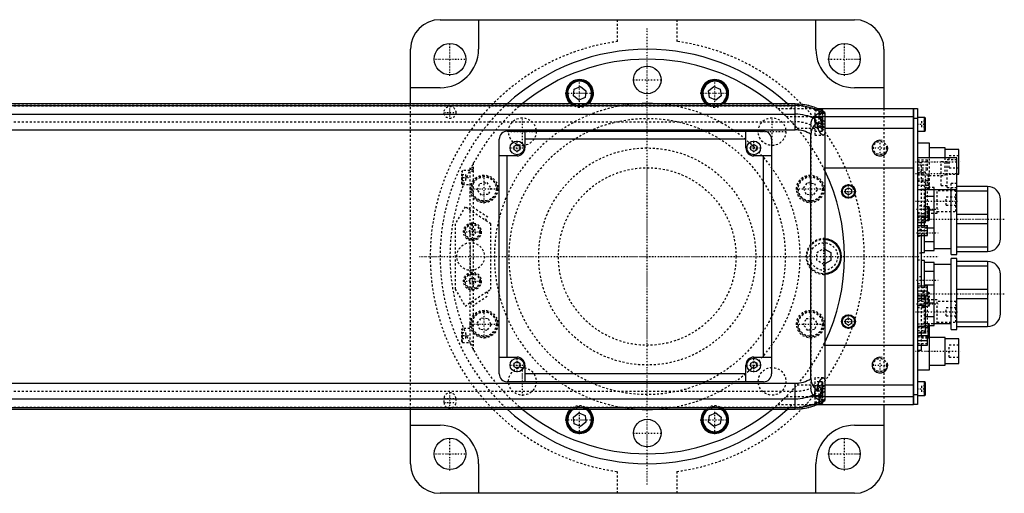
# Model space of a CAD drawing. Extents: x -906 to 181, y -120 to 120.
# Tile 7 of 7: x -318 to 181, y -120 to 120. Entities that reach past the tile are written whole.
import ezdxf

# ---------------------------------------------------------------- set-up
doc = ezdxf.new("R2010")
doc.units = 0
doc.linetypes.add('CENTER', pattern=[1.5, 0.45, -0.5, 0.05, -0.5])
doc.linetypes.add('DASHED', pattern=[2, 1, -1])
for name, color, linetype in [('AM_0', 7, 'CONTINUOUS'), ('AM_10', 7, 'CONTINUOUS'), ('AM_3', 7, 'DASHED'), ('AM_7', 7, 'CENTER')]:
    doc.layers.add(name, color=color, linetype=linetype)

msp = doc.modelspace()

# ---------------------------------------------------------------- linework, layer by layer
at = {"layer": 'AM_0', "color": 7, "linetype": 'CONTINUOUS'}
for p, q in [((-105, 120), (105, 120)), ((-85.5, 120), (-85.5, 105)), ((85.5, 105), (85.5, 120)), ((-120, 77.32), (-120, 105)), ((120, 105), (120, 75)), ((-105, 85.5), (-120, 85.5)), ((-37, 84.8), (-33.8, 86.12)), ((-33.8, 86.12), (-31.05, 84.01)), ((31.05, 84.01), (33.8, 86.12)), ((33.8, 86.12), (37, 84.8)), ((120, 85.5), (105, 85.5)), ((-37.45, 81.36), (-37, 84.8)), ((-34.7, 79.25), (-37.45, 81.36)), ((-31.5, 80.58), (-34.7, 79.25)), ((-31.05, 84.01), (-31.5, 80.58)), ((31.5, 80.58), (31.05, 84.01)), ((34.7, 79.25), (31.5, 80.58)), ((37.45, 81.36), (34.7, 79.25)), ((37, 84.8), (37.45, 81.36)), ((75, 77.32), (-509, 77.32)), ((-509, 76.54), (75, 76.54)), ((75, 64.2), (75, 77.32)), ((86.23, 75), (135, 75)), ((135, -75), (135, 75)), ((135, 74.95), (135.05, 74.95)), ((135.05, 75), (137, 75)), ((135.05, 75), (135.05, -75)), ((137, 75), (137, -75)), ((-509, 72.1), (75, 72.1)), ((85, 68.39), (85, 71.21)), ((88.6, 70.5), (85, 70.5)), ((88.6, 74.5), (87.32, 74.5)), ((89, 74.1), (88.6, 74.5)), ((88.6, 73.84), (88.6, 74.5)), ((89, 70.1), (88.6, 70.5)), ((88.6, 63.5), (88.6, 70.5)), ((89, 73.62), (89, 74.1)), ((89, 63.9), (89, 70.1)), ((90, 73.02), (90, -73.02)), ((90, 71), (135, 71)), ((135, 69.95), (135.05, 69.95)), ((137, 70), (135.05, 70)), ((140.6, 70.5), (137, 70.5)), ((141, 70.1), (140.6, 70.5)), ((140.6, 63.5), (140.6, 70.5)), ((141, 63.9), (141, 70.1)), ((86.34, 67), (86.34, 67.64)), ((90, 67), (89, 67)), ((90, 65), (135, 65)), ((-509, 64.2), (75, 64.2)), ((-71, 63.5), (59, 63.5)), ((-62, 63.5), (-62, 55)), ((50, 55), (50, 63.5)), ((83, -61.92), (83, 61.92)), ((87.2, 63.5), (88.6, 63.5)), ((88.6, 63.5), (89, 63.9)), ((137, 63.5), (140.6, 63.5)), ((140.6, 63.5), (141, 63.9)), ((-75, -59.5), (-75, 59.5)), ((-67.5, 55.87), (-66, 56.73)), ((-67.5, 54.13), (-67.5, 55.87)), ((-66, 56.73), (-64.5, 55.87)), ((-64.5, 55.87), (-64.5, 54.13)), ((50, 59.5), (-62, 59.5)), ((52.5, 55.87), (54, 56.73)), ((52.5, 54.13), (52.5, 55.87)), ((54, 56.73), (55.5, 55.87)), ((55.5, 55.87), (55.5, 54.13)), ((63, 59.5), (63, -59.5)), ((143, 57.5), (137, 57.5)), ((143, 50), (143, 57.5)), ((151, 55), (143, 55)), ((151, 50), (151, 55)), ((-66, 51), (-75, 51)), ((-71, -51), (-71, 51)), ((-66, 53.27), (-67.5, 54.13)), ((-64.5, 54.13), (-66, 53.27)), ((54, 53.27), (52.5, 54.13)), ((55.5, 54.13), (54, 53.27)), ((63, 51), (54, 51)), ((59, -51), (59, 51)), ((157, 50), (137, 50)), ((158, 54.25), (151, 54.25)), ((157, 1), (157, 50)), ((158, 41.75), (158, 54.25)), ((90, 45), (135, 45)), ((157, 41.75), (158, 41.75)), ((172.5, 35.5), (157, 35.5)), ((172.5, 35.5), (172.5, 2.5)), ((100.5, 33.87), (102, 34.73)), ((100.5, 32.13), (100.5, 33.87)), ((102, 31.27), (100.5, 32.13)), ((102, 34.73), (103.5, 33.87)), ((103.5, 32.13), (102, 31.27)), ((103.5, 33.87), (103.5, 32.13)), ((137, 34), (157, 34)), ((141.1, 17.26), (141.1, 34)), ((141.1, 30.49), (145.5, 30.49)), ((145.5, 3), (145.5, 34)), ((154, 1), (154, 34)), ((157, 33.2), (172.5, 33.2)), ((142.6, 25.25), (141.1, 25.25)), ((143, 24.85), (142.6, 25.25)), ((142.6, 18.25), (142.6, 25.25)), ((179, 9), (179, 29)), ((137, 20.66), (141.1, 20.66)), ((143, 18.65), (143, 24.85)), ((145.5, 23.51), (143, 23.51)), ((172.5, 21.3), (157, 21.3)), ((137, 17.26), (141.1, 17.26)), ((137, 15.65), (142, 15.65)), ((139, 15.67), (139, 17.27)), ((140.5, 15.65), (140.5, 17.26)), ((141.1, 18.25), (142.6, 18.25)), ((142, 10.65), (142, 15.65)), ((142.6, 18.25), (143, 18.65)), ((157, 16.7), (172.5, 16.7)), ((137, 13.15), (142, 13.15)), ((137, 10.65), (142, 10.65)), ((139, -14.91), (139, 10.66)), ((140.5, 2), (140.5, 10.65)), ((142, 14.49), (145.5, 14.49)), ((145.5, 7.51), (140.5, 7.51)), ((90, 3.75), (93, 2.02)), ((93, 2.02), (93, -2.02)), ((139, 2), (140.5, 2)), ((140.5, 3), (145.5, 3)), ((145.5, 4), (154, 4)), ((154, 1), (157, 1)), ((172.5, 4.8), (157, 4.8)), ((157, 2.5), (172.5, 2.5)), ((93, -2.02), (90, -3.75)), ((140.5, -2), (139, -2)), ((140.5, -14.9), (140.5, -2)), ((145.5, -3), (140.5, -3)), ((145.5, -35), (145.5, -3)), ((154, -4), (145.5, -4)), ((157, -1), (154, -1)), ((154, -37), (154, -1)), ((157, -37), (157, -1)), ((172.5, -2.5), (157, -2.5)), ((157, -4.8), (172.5, -4.8)), ((172.5, -2.5), (172.5, -35.5)), ((140.5, -7.51), (145.5, -7.51)), ((179, -29), (179, -9)), ((137, -14.9), (142, -14.9)), ((145.5, -14.49), (140.5, -14.49)), ((142, -19.9), (142, -14.9)), ((137, -17.4), (142, -17.4)), ((137, -19.9), (142, -19.9)), ((139, -21.28), (139, -19.9)), ((140.5, -21.26), (140.5, -19.9)), ((172.5, -16.7), (157, -16.7)), ((141.1, -21.26), (137, -21.26)), ((137, -24.66), (141.1, -24.66)), ((141.1, -38.74), (141.1, -21.26)), ((141.1, -23.51), (145.5, -23.51)), ((157, -21.3), (172.5, -21.3)), ((100.5, -32.13), (102, -31.27)), ((100.5, -33.87), (100.5, -32.13)), ((102, -34.73), (100.5, -33.87)), ((102, -31.27), (103.5, -32.13)), ((103.5, -33.87), (102, -34.73)), ((103.5, -32.13), (103.5, -33.87)), ((145.5, -30.49), (141.1, -30.49)), ((142.6, -34.17), (141.1, -34.17)), ((143, -34.57), (142.6, -34.17)), ((142.6, -41.17), (142.6, -34.17)), ((143, -57.5), (143, -34.57)), ((145.5, -34), (154, -34)), ((172.5, -33.2), (157, -33.2)), ((137, -35.34), (141.1, -35.34)), ((137, -38.74), (141.1, -38.74)), ((139, -40.03), (139, -38.78)), ((143, -35), (145.5, -35)), ((154, -37), (157, -37)), ((157, -35.5), (172.5, -35.5)), ((137, -40), (142, -40)), ((137, -42.5), (142, -42.5)), ((142, -45), (142, -40)), ((142, -41.17), (142.6, -41.17)), ((142.6, -41.17), (143, -40.77)), ((151, -41), (143, -41)), ((151, -55), (151, -41)), ((158, -41.75), (151, -41.75)), ((158, -54.25), (158, -41.75)), ((90, -45), (135, -45)), ((137, -45), (142, -45)), ((137, -47.5), (139, -47.5)), ((139, -47.5), (139, -45.04)), ((-75, -51), (-66, -51)), ((-67.5, -54.13), (-66, -53.27)), ((-67.5, -55.87), (-67.5, -54.13)), ((-66, -53.27), (-64.5, -54.13)), ((-64.5, -54.13), (-64.5, -55.87)), ((52.5, -54.13), (54, -53.27)), ((52.5, -55.87), (52.5, -54.13)), ((54, -51), (63, -51)), ((54, -53.27), (55.5, -54.13)), ((55.5, -54.13), (55.5, -55.87)), ((151, -54.25), (158, -54.25)), ((-66, -56.73), (-67.5, -55.87)), ((-64.5, -55.87), (-66, -56.73)), ((-62, -55), (-62, -63.5)), ((50, -59.5), (-62, -59.5)), ((50, -63.5), (50, -55)), ((54, -56.73), (52.5, -55.87)), ((55.5, -55.87), (54, -56.73)), ((137, -57.5), (143, -57.5)), ((143, -55), (151, -55)), ((-509, -64.2), (75, -64.2)), ((59, -63.5), (-71, -63.5)), ((75, -77.32), (75, -64.2)), ((88.6, -63.5), (87.2, -63.5)), ((89, -63.9), (88.6, -63.5)), ((88.6, -70.5), (88.6, -63.5)), ((89, -70.1), (89, -63.9)), ((140.6, -63.5), (137, -63.5)), ((141, -63.9), (140.6, -63.5)), ((140.6, -70.5), (140.6, -63.5)), ((141, -70.1), (141, -63.9)), ((85, -71.21), (85, -68.39)), ((86.34, -67.64), (86.34, -67)), ((90, -67), (89, -67)), ((90, -65), (135, -65)), ((-509, -72.1), (75, -72.1)), ((85, -70.5), (88.6, -70.5)), ((87.32, -74.5), (88.6, -74.5)), ((88.6, -70.5), (89, -70.1)), ((88.6, -74.5), (88.6, -73.84)), ((88.6, -74.5), (89, -74.1)), ((89, -74.1), (89, -73.62)), ((90, -71), (135, -71)), ((135, -69.95), (135.05, -69.95)), ((135.05, -70), (137, -70)), ((137, -70.5), (140.6, -70.5)), ((140.6, -70.5), (141, -70.1)), ((-509, -76.54), (75, -76.54)), ((-509, -77.32), (75, -77.32)), ((-120, -105), (-120, -77.32)), ((-37.45, -81.36), (-34.7, -79.25)), ((-34.7, -79.25), (-31.5, -80.58)), ((31.5, -80.58), (34.7, -79.25)), ((34.7, -79.25), (37.45, -81.36)), ((86.23, -75), (135, -75)), ((120, -75), (120, -105)), ((135, -74.95), (135.05, -74.95)), ((137, -75), (135.05, -75)), ((-37, -84.8), (-37.45, -81.36)), ((-33.8, -86.12), (-37, -84.8)), ((-31.05, -84.01), (-33.8, -86.12)), ((-31.5, -80.58), (-31.05, -84.01)), ((31.05, -84.01), (31.5, -80.58)), ((33.8, -86.12), (31.05, -84.01)), ((37, -84.8), (33.8, -86.12)), ((37.45, -81.36), (37, -84.8)), ((-120, -85.5), (-105, -85.5)), ((105, -85.5), (120, -85.5)), ((-85.5, -105), (-85.5, -120)), ((85.5, -120), (85.5, -105)), ((105, -120), (-105, -120))]:
    msp.add_line(p, q, dxfattribs=at)
for points in [[(86.34, 67.64, 0), (86.2, 67.57, 0), (85.92, 67.42, 0), (85.64, 67.24, 0), (85.5, 67.14, 0), (85.36, 67.04, 0), (85.1, 66.82, 0), (84.84, 66.59, 0), (84.59, 66.32, 0), (84.45, 66.16, 0), (84.41, 66.11, 0), (84.37, 66.07, 0), (84.35, 66.04, 0), (84.33, 66.02, 0), (84.29, 65.97, 0), (84.25, 65.92, 0), (84.21, 65.87, 0), (84.17, 65.81, 0), (84.14, 65.76, 0), (84.12, 65.73, 0), (84.1, 65.71, 0), (84.06, 65.65, 0), (84.03, 65.6, 0), (84.01, 65.57, 0), (83.99, 65.54, 0), (83.96, 65.49, 0), (83.92, 65.43, 0), (83.9, 65.4, 0), (83.89, 65.38, 0), (83.85, 65.32, 0), (83.82, 65.26, 0), (83.79, 65.2, 0), (83.75, 65.14, 0), (83.72, 65.08, 0), (83.71, 65.05, 0), (83.69, 65.02, 0), (83.66, 64.96, 0), (83.63, 64.9, 0), (83.6, 64.83, 0), (83.57, 64.77, 0), (83.54, 64.71, 0), (83.53, 64.68, 0), (83.52, 64.64, 0), (83.49, 64.58, 0), (83.46, 64.52, 0), (83.44, 64.45, 0), (83.41, 64.39, 0), (83.39, 64.32, 0), (83.38, 64.29, 0), (83.37, 64.25, 0), (83.34, 64.19, 0), (83.32, 64.12, 0), (83.3, 64.05, 0), (83.28, 63.98, 0), (83.26, 63.92, 0), (83.25, 63.88, 0), (83.24, 63.85, 0), (83.22, 63.78, 0), (83.2, 63.71, 0), (83.19, 63.64, 0), (83.17, 63.57, 0), (83.16, 63.5, 0), (83.15, 63.46, 0), (83.14, 63.43, 0), (83.13, 63.36, 0), (83.11, 63.28, 0), (83.11, 63.25, 0), (83.1, 63.21, 0), (83.09, 63.14, 0), (83.08, 63.07, 0), (83.07, 63.03, 0), (83.07, 62.99, 0), (83.06, 62.92, 0), (83.05, 62.85, 0), (83.04, 62.77, 0), (83.04, 62.7, 0), (83.03, 62.63, 0), (83.03, 62.59, 0), (83.02, 62.55, 0), (83.02, 62.48, 0), (83.01, 62.41, 0), (83, 62.15, 0), (83, 61.92, 0)], [(89.23, 61.5, 0), (89.22, 61.5, 0), (89.19, 61.5, 0), (89.16, 61.5, 0), (89.15, 61.5, 0), (89.14, 61.51, 0), (89.11, 61.51, 0), (89.08, 61.52, 0), (89.05, 61.52, 0), (89.02, 61.53, 0), (88.99, 61.54, 0), (88.98, 61.54, 0), (88.96, 61.55, 0), (88.93, 61.56, 0), (88.9, 61.57, 0), (88.87, 61.59, 0), (88.84, 61.6, 0), (88.81, 61.62, 0), (88.79, 61.63, 0), (88.78, 61.63, 0), (88.74, 61.65, 0), (88.71, 61.67, 0), (88.69, 61.68, 0), (88.68, 61.69, 0), (88.64, 61.71, 0), (88.61, 61.74, 0), (88.59, 61.75, 0), (88.58, 61.76, 0), (88.54, 61.78, 0), (88.51, 61.81, 0), (88.48, 61.84, 0), (88.44, 61.86, 0), (88.41, 61.89, 0), (88.39, 61.91, 0), (88.37, 61.92, 0), (88.34, 61.96, 0), (88.3, 61.99, 0), (88.27, 62.02, 0), (88.23, 62.05, 0), (88.2, 62.09, 0), (88.18, 62.11, 0), (88.16, 62.13, 0), (88.13, 62.16, 0), (88.09, 62.2, 0), (88.05, 62.24, 0), (88.02, 62.28, 0), (87.98, 62.32, 0), (87.97, 62.34, 0), (87.95, 62.36, 0), (87.91, 62.41, 0), (87.88, 62.45, 0), (87.84, 62.49, 0), (87.81, 62.54, 0), (87.77, 62.59, 0), (87.76, 62.61, 0), (87.74, 62.63, 0), (87.7, 62.68, 0), (87.67, 62.73, 0), (87.64, 62.78, 0), (87.6, 62.83, 0), (87.57, 62.88, 0), (87.55, 62.9, 0), (87.53, 62.93, 0), (87.5, 62.98, 0), (87.47, 63.03, 0), (87.45, 63.06, 0), (87.44, 63.09, 0), (87.4, 63.14, 0), (87.37, 63.19, 0), (87.36, 63.22, 0), (87.34, 63.25, 0), (87.31, 63.3, 0), (87.28, 63.36, 0), (87.24, 63.42, 0), (87.21, 63.48, 0), (87.18, 63.54, 0), (87.17, 63.57, 0), (87.15, 63.6, 0), (87.12, 63.66, 0), (87.09, 63.72, 0), (87.06, 63.79, 0), (87.03, 63.85, 0), (87, 63.92, 0), (86.98, 63.95, 0), (86.97, 63.99, 0), (86.94, 64.05, 0), (86.91, 64.12, 0), (86.88, 64.19, 0), (86.86, 64.26, 0), (86.83, 64.33, 0), (86.82, 64.37, 0), (86.8, 64.41, 0), (86.78, 64.48, 0), (86.75, 64.55, 0), (86.73, 64.63, 0), (86.7, 64.7, 0), (86.68, 64.78, 0), (86.67, 64.81, 0), (86.65, 64.85, 0), (86.63, 64.93, 0), (86.61, 65.01, 0), (86.59, 65.08, 0), (86.57, 65.16, 0), (86.55, 65.24, 0), (86.54, 65.28, 0), (86.53, 65.32, 0), (86.51, 65.4, 0), (86.49, 65.48, 0), (86.49, 65.52, 0), (86.48, 65.56, 0), (86.46, 65.64, 0), (86.45, 65.72, 0), (86.44, 65.77, 0), (86.43, 65.81, 0), (86.42, 65.89, 0), (86.41, 65.97, 0), (86.4, 66.05, 0), (86.39, 66.13, 0), (86.38, 66.22, 0), (86.37, 66.26, 0), (86.37, 66.3, 0), (86.36, 66.38, 0), (86.36, 66.47, 0), (86.35, 66.55, 0), (86.35, 66.63, 0), (86.34, 66.71, 0), (86.34, 66.75, 0), (86.34, 66.8, 0), (86.34, 66.88, 0), (86.34, 66.96, 0), (86.34, 67, 0)], [(90, 62.39, 0), (89.99, 62.34, 0), (89.96, 62.25, 0), (89.93, 62.16, 0), (89.91, 62.12, 0), (89.9, 62.08, 0), (89.86, 62, 0), (89.83, 61.93, 0), (89.79, 61.86, 0), (89.75, 61.8, 0), (89.71, 61.74, 0), (89.69, 61.72, 0), (89.66, 61.69, 0), (89.62, 61.65, 0), (89.57, 61.61, 0), (89.52, 61.58, 0), (89.47, 61.55, 0), (89.42, 61.53, 0), (89.39, 61.52, 0), (89.37, 61.52, 0), (89.31, 61.51, 0), (89.26, 61.5, 0), (89.23, 61.5, 0)], [(83, -61.92, 0), (83, -62.15, 0), (83.01, -62.41, 0), (83.02, -62.48, 0), (83.02, -62.55, 0), (83.03, -62.59, 0), (83.03, -62.63, 0), (83.04, -62.7, 0), (83.04, -62.77, 0), (83.05, -62.85, 0), (83.06, -62.92, 0), (83.07, -62.99, 0), (83.07, -63.03, 0), (83.08, -63.07, 0), (83.09, -63.14, 0), (83.1, -63.21, 0), (83.11, -63.25, 0), (83.11, -63.28, 0), (83.13, -63.36, 0), (83.14, -63.43, 0), (83.15, -63.46, 0), (83.16, -63.5, 0), (83.17, -63.57, 0), (83.19, -63.64, 0), (83.21, -63.71, 0), (83.22, -63.78, 0), (83.24, -63.86, 0), (83.25, -63.89, 0), (83.26, -63.93, 0), (83.28, -63.99, 0), (83.3, -64.06, 0), (83.32, -64.13, 0), (83.35, -64.2, 0), (83.37, -64.27, 0), (83.38, -64.3, 0), (83.39, -64.33, 0), (83.42, -64.4, 0), (83.44, -64.47, 0), (83.47, -64.53, 0), (83.49, -64.6, 0), (83.52, -64.66, 0), (83.54, -64.69, 0), (83.55, -64.72, 0), (83.58, -64.79, 0), (83.61, -64.85, 0), (83.64, -64.91, 0), (83.67, -64.97, 0), (83.7, -65.03, 0), (83.71, -65.06, 0), (83.73, -65.09, 0), (83.76, -65.15, 0), (83.79, -65.21, 0), (83.83, -65.27, 0), (83.86, -65.33, 0), (83.89, -65.39, 0), (83.91, -65.42, 0), (83.93, -65.45, 0), (83.96, -65.5, 0), (84, -65.56, 0), (84.02, -65.59, 0), (84.04, -65.61, 0), (84.07, -65.67, 0), (84.11, -65.72, 0), (84.13, -65.75, 0), (84.15, -65.78, 0), (84.19, -65.83, 0), (84.22, -65.88, 0), (84.26, -65.93, 0), (84.3, -65.98, 0), (84.34, -66.03, 0), (84.36, -66.06, 0), (84.38, -66.08, 0), (84.42, -66.13, 0), (84.46, -66.18, 0), (84.6, -66.34, 0), (84.86, -66.6, 0), (85.11, -66.84, 0), (85.38, -67.05, 0), (85.51, -67.15, 0), (85.65, -67.25, 0), (85.92, -67.42, 0), (86.2, -67.57, 0), (86.34, -67.64, 0)], [(86.34, -67, 0), (86.34, -66.96, 0), (86.34, -66.88, 0), (86.34, -66.8, 0), (86.34, -66.75, 0), (86.34, -66.71, 0), (86.35, -66.63, 0), (86.35, -66.55, 0), (86.36, -66.47, 0), (86.36, -66.38, 0), (86.37, -66.3, 0), (86.37, -66.26, 0), (86.38, -66.22, 0), (86.39, -66.13, 0), (86.4, -66.05, 0), (86.41, -65.97, 0), (86.42, -65.89, 0), (86.43, -65.81, 0), (86.44, -65.77, 0), (86.45, -65.72, 0), (86.46, -65.64, 0), (86.48, -65.56, 0), (86.49, -65.52, 0), (86.49, -65.48, 0), (86.51, -65.4, 0), (86.53, -65.32, 0), (86.54, -65.28, 0), (86.55, -65.24, 0), (86.57, -65.16, 0), (86.59, -65.08, 0), (86.61, -65.01, 0), (86.63, -64.93, 0), (86.65, -64.85, 0), (86.67, -64.81, 0), (86.68, -64.78, 0), (86.7, -64.7, 0), (86.73, -64.63, 0), (86.75, -64.55, 0), (86.78, -64.48, 0), (86.8, -64.41, 0), (86.82, -64.37, 0), (86.83, -64.33, 0), (86.86, -64.26, 0), (86.88, -64.19, 0), (86.91, -64.12, 0), (86.94, -64.05, 0), (86.97, -63.99, 0), (86.98, -63.95, 0), (87, -63.92, 0), (87.03, -63.85, 0), (87.06, -63.79, 0), (87.09, -63.72, 0), (87.12, -63.66, 0), (87.15, -63.6, 0), (87.17, -63.57, 0), (87.18, -63.54, 0), (87.21, -63.48, 0), (87.24, -63.42, 0), (87.28, -63.36, 0), (87.31, -63.3, 0), (87.34, -63.25, 0), (87.36, -63.22, 0), (87.37, -63.19, 0), (87.4, -63.14, 0), (87.44, -63.09, 0), (87.45, -63.06, 0), (87.47, -63.03, 0), (87.5, -62.98, 0), (87.53, -62.93, 0), (87.55, -62.9, 0), (87.57, -62.88, 0), (87.6, -62.83, 0), (87.64, -62.78, 0), (87.67, -62.73, 0), (87.7, -62.68, 0), (87.74, -62.63, 0), (87.76, -62.61, 0), (87.77, -62.59, 0), (87.81, -62.54, 0), (87.84, -62.49, 0), (87.88, -62.45, 0), (87.91, -62.41, 0), (87.95, -62.36, 0), (87.97, -62.34, 0), (87.98, -62.32, 0), (88.02, -62.28, 0), (88.05, -62.24, 0), (88.09, -62.2, 0), (88.13, -62.16, 0), (88.16, -62.13, 0), (88.18, -62.11, 0), (88.2, -62.09, 0), (88.23, -62.05, 0), (88.27, -62.02, 0), (88.3, -61.99, 0), (88.34, -61.96, 0), (88.37, -61.92, 0), (88.39, -61.91, 0), (88.41, -61.89, 0), (88.44, -61.86, 0), (88.48, -61.84, 0), (88.51, -61.81, 0), (88.54, -61.78, 0), (88.58, -61.76, 0), (88.59, -61.75, 0), (88.61, -61.74, 0), (88.64, -61.71, 0), (88.68, -61.69, 0), (88.69, -61.68, 0), (88.71, -61.67, 0), (88.74, -61.65, 0), (88.78, -61.63, 0), (88.79, -61.63, 0), (88.81, -61.62, 0), (88.84, -61.6, 0), (88.87, -61.59, 0), (88.9, -61.57, 0), (88.93, -61.56, 0), (88.96, -61.55, 0), (88.98, -61.54, 0), (88.99, -61.54, 0), (89.02, -61.53, 0), (89.05, -61.52, 0), (89.08, -61.52, 0), (89.11, -61.51, 0), (89.14, -61.51, 0), (89.15, -61.5, 0), (89.16, -61.5, 0), (89.19, -61.5, 0), (89.22, -61.5, 0), (89.23, -61.5, 0)], [(89.23, -61.5, 0), (89.26, -61.5, 0), (89.31, -61.51, 0), (89.37, -61.52, 0), (89.39, -61.52, 0), (89.42, -61.53, 0), (89.47, -61.55, 0), (89.52, -61.58, 0), (89.57, -61.61, 0), (89.62, -61.65, 0), (89.66, -61.69, 0), (89.69, -61.72, 0), (89.71, -61.74, 0), (89.75, -61.8, 0), (89.79, -61.86, 0), (89.83, -61.93, 0), (89.86, -62, 0), (89.9, -62.08, 0), (89.91, -62.12, 0), (89.93, -62.16, 0), (89.96, -62.25, 0), (89.99, -62.34, 0), (90, -62.39, 0)]]:
    msp.add_polyline3d(points, dxfattribs=at)
for centre, radius in [((-100, 100), 8), ((100, 100), 8), ((0, 89.5), 7), ((-66, 55), 3.5), ((54, 55), 3.5), ((102, 33), 3.5), ((102, 33), 3.1), ((102, -33), 3.5), ((102, -33), 3.1), ((-66, -55), 3.5), ((54, -55), 3.5), ((0, -89.5), 7), ((-100, -100), 8), ((100, -100), 8)]:
    msp.add_circle(centre, radius, dxfattribs=at)
for centre, radius, start, end in [((-105, 105), 15, 90, 180), ((105, 105), 15, 0, 90), ((-105, 105), 19.5, 270, 0), ((0, 0), 105, 47.424, 132.576), ((105, 105), 19.5, 180, 270), ((0, 0), 100, 50.6421, 129.3579), ((-34.25, 82.69), 7, 309.9375, 230.0625), ((-34.25, 82.69), 6.5, 304.3378, 235.6622), ((-34.25, 82.69), 6.1, 298.3731, 241.6269), ((34.25, 82.69), 7, 309.9375, 230.0625), ((34.25, 82.69), 6.5, 304.3378, 235.6622), ((34.25, 82.69), 6.1, 298.3731, 241.6269), ((0, 0), 77.5, 86.0942, 93.9058), ((75, 49), 28.32, 58.0174, 90), ((75, 49), 27.54, 57.0038, 90), ((75, 49), 23.1, 64.3441, 90), ((75, 49), 24.36, 61.9547, 65.7637), ((75, 49), 21.81, 58.6873, 62.7152), ((75, 49), 24.36, 51.9935, 54.9213), ((-71, 59.5), 4, 90, 180), ((59, 59.5), 4, 0, 90), ((75, 49), 15.2, 58.2431, 90), ((-66, 55), 4, 270, 0), ((54, 55), 4, 180, 270), ((0, 0), 100, 334.1581, 25.8419), ((172.5, 29), 6.5, 0, 90), ((89.5, 0), 9, 273.1847, 86.8153), ((89.5, 0), 8.6, 273.333, 86.667), ((172.5, 9), 6.5, 270, 0), ((172.5, -9), 6.5, 0, 90), ((172.5, -29), 6.5, 270, 0), ((-66, -55), 4, 0, 90), ((54, -55), 4, 90, 180), ((-71, -59.5), 4, 180, 270), ((59, -59.5), 4, 270, 0), ((75, -49), 15.2, 270, 301.7569), ((75, -49), 23.1, 270, 295.6559), ((75, -49), 21.81, 297.2848, 301.3127), ((75, -49), 24.36, 305.0787, 308.0065), ((75, -49), 27.54, 270, 302.9962), ((75, -49), 28.32, 270, 301.9826), ((75, -49), 24.36, 294.2363, 298.0453), ((0, 0), 105, 227.424, 312.576), ((0, 0), 100, 230.6421, 309.3579), ((-34.25, -82.69), 7, 129.9375, 50.0625), ((-34.25, -82.69), 6.5, 124.3378, 55.6622), ((-34.25, -82.69), 6.1, 118.3731, 61.6269), ((0, 0), 77.5, 266.0942, 273.9058), ((34.25, -82.69), 7, 129.9375, 50.0625), ((34.25, -82.69), 6.5, 124.3378, 55.6622), ((34.25, -82.69), 6.1, 118.3731, 61.6269), ((-105, -105), 19.5, 0, 90), ((105, -105), 19.5, 90, 180), ((-105, -105), 15, 180, 270), ((105, -105), 15, 270, 0)]:
    msp.add_arc(centre, radius, start, end, dxfattribs=at)
at = {"layer": 'AM_10', "color": 7, "linetype": 'CONTINUOUS'}
for centre in [(118, 55), (118, -55)]:
    msp.add_arc(centre, 4, 75, 15, dxfattribs=at)
at = {"layer": 'AM_3', "color": 6, "linetype": 'DASHED'}
for p, q in [((-15, 108.97), (-15, 120)), ((15, 120), (15, 108.97)), ((-509, 77.28), (75, 77.28)), ((-509, 76.29), (75, 76.29)), ((-120, -77.32), (-120, 77.32)), ((66.14, 75), (86.23, 75)), ((120, 75), (120, -75)), ((70.42, 71), (90, 71)), ((85, 74.75), (85, 61.5)), ((87.32, 74.5), (85, 74.5)), ((90, 71), (85, 71)), ((89, 72.5), (87, 72.5)), ((87, 72.5), (87, 69.5)), ((87.65, 72.74), (87.65, 71)), ((88.6, 74.5), (88.6, 70.5)), ((89, 70.1), (89, 73.62)), ((-509, 68.3), (75, 68.3)), ((75.99, 65), (90, 65)), ((83, 66.56), (83, -66.56)), ((85, 67.5), (88.6, 67.5)), ((89, 67), (85, 67)), ((85, 65.5), (89.8, 65.5)), ((89, 69.5), (87, 69.5)), ((89, 68.5), (87, 68.5)), ((87, 68.5), (87, 65.5)), ((88.6, 67.5), (89, 67.9)), ((139, 68.5), (139, 65.5)), ((141, 68.5), (139, 68.5)), ((141, 67), (139, 67)), ((141, 65.5), (139, 65.5)), ((85, 63.5), (87.2, 63.5)), ((85, 61.5), (89.23, 61.5)), ((143, 34.57), (143, 50)), ((151, 41), (151, 50)), ((158, 51), (153, 51)), ((153, 45), (153, 51)), ((-88, 45), (-90, 45)), ((-90, 45), (-90, -45)), ((-88, -47.5), (-88, 47.5)), ((89.3, 45), (90, 45)), ((137, 48.95), (142, 48.95)), ((142, 48), (137, 48)), ((139, 47.5), (137, 47.5)), ((137, 46.45), (142, 46.45)), ((139, 17.27), (139, 47.5)), ((142, 43.95), (142, 48.95)), ((152, 48), (149, 48)), ((149, 36), (149, 48)), ((157, 49), (152, 49)), ((152, 35), (152, 49)), ((153, 45), (158, 45)), ((-93.6, 43.5), (-94, 43.1)), ((-94, 36.9), (-94, 43.1)), ((-94, 41.5), (-92, 41.5)), ((-94, 40), (-92, 40)), ((-90, 43.5), (-93.6, 43.5)), ((-93.6, 36.5), (-93.6, 43.5)), ((-92, 38.5), (-92, 41.5)), ((-88, 44), (-90, 44)), ((-88, 43), (-90, 43)), ((137, 44.9), (142, 44.9)), ((137, 43.95), (142, 43.95)), ((141.1, 42.74), (137, 42.74)), ((137, 42.63), (141.1, 42.63)), ((137, 41.42), (141.1, 41.42)), ((142.6, 41.17), (139, 41.17)), ((141.1, 34), (141.1, 42.74)), ((143, 40.77), (142.6, 41.17)), ((142.6, 34.17), (142.6, 41.17)), ((143, 41), (151, 41)), ((151, 41.75), (157, 41.75)), ((-94, 38.5), (-92, 38.5)), ((-94, 36.9), (-93.6, 36.5)), ((-93.6, 36.5), (-90, 36.5)), ((-86.12, 33.8), (-84.8, 37)), ((-84.8, 37), (-81.36, 37.45)), ((-81.36, 37.45), (-79.25, 34.7)), ((79.25, 34.7), (81.36, 37.45)), ((81.36, 37.45), (84.8, 37)), ((84.8, 37), (86.12, 33.8)), ((137, 39.34), (141.1, 39.34)), ((137, 38.5), (143, 38.5)), ((137, 38.13), (141.1, 38.13)), ((142, 36), (137, 36)), ((140.5, 17.26), (140.5, 36)), ((145.5, 35), (140.5, 35)), ((141, 39.4), (141, 35.94)), ((143, 39.4), (141, 39.4)), ((143, 38.54), (141, 38.54)), ((143, 36.81), (141, 36.81)), ((143, 35.94), (141, 35.94)), ((142, 20), (142, 36)), ((145.5, 34), (145.5, 35)), ((149, 36), (152, 36)), ((152, 35), (157, 35)), ((157, 37), (154, 37)), ((154, 34), (154, 37)), ((-84.01, 31.05), (-86.12, 33.8)), ((-80.58, 31.5), (-84.01, 31.05)), ((-79.25, 34.7), (-80.58, 31.5)), ((80.58, 31.5), (79.25, 34.7)), ((84.01, 31.05), (80.58, 31.5)), ((86.12, 33.8), (84.01, 31.05)), ((139, 34.17), (142.6, 34.17)), ((140.5, 30.49), (141.1, 30.49)), ((142.6, 34.17), (143, 34.57)), ((147, 22), (147, 34)), ((156.5, 33.25), (147, 33.25)), ((156.5, 30), (151.5, 30)), ((151.5, 26), (151.5, 30)), ((156.5, 22.75), (156.5, 33.25)), ((-92.35, 25.16), (-97.35, 16.5)), ((-79.35, 16.5), (-92.35, 25.16)), ((-90.27, 23.77), (-89.16, 25.44)), ((-80.84, 19.89), (-89.16, 25.44)), ((139, 25.65), (137, 25.65)), ((141.1, 25.25), (139, 25.25)), ((151.5, 26), (156.5, 26)), ((137, 22.35), (139, 22.35)), ((137, 21.87), (141.1, 21.87)), ((137, 20), (142, 20)), ((143, 23.51), (140.5, 23.51)), ((143, 23.25), (141, 23.25)), ((141, 23.25), (141, 20.25)), ((143, 21.75), (141, 21.75)), ((143, 20.25), (141, 20.25)), ((142, 22), (147, 22)), ((147, 22.75), (156.5, 22.75)), ((-97.35, 16.5), (-97.35, -16.5)), ((-81.95, 18.23), (-80.84, 19.89)), ((-79.35, -16.5), (-79.35, 16.5)), ((137, 18.58), (141.1, 18.58)), ((137, 17.37), (141.1, 17.37)), ((139, 18.25), (141.1, 18.25)), ((139, 10.66), (139, 15.67)), ((140.5, 10.65), (140.5, 15.65)), ((-90.33, 12.5), (-89.47, 14)), ((-89.47, 11), (-90.33, 12.5)), ((-89.47, 14), (-87.73, 14)), ((-87.73, 11), (-89.47, 11)), ((-87.73, 14), (-86.87, 12.5)), ((-86.87, 12.5), (-87.73, 11)), ((142, 14.7), (137, 14.7)), ((139, 13.65), (137, 13.65)), ((137, 11.6), (142, 11.6)), ((137, 10.35), (139, 10.35)), ((140.5, 14.49), (142, 14.49)), ((86, 2.02), (89.5, 4.04)), ((86, -2.02), (86, 2.02)), ((89.5, 4.04), (90, 3.75)), ((139, 1.65), (137, 1.65)), ((89.5, -4.04), (86, -2.02)), ((90, -3.75), (89.5, -4.04)), ((137, -1.65), (139, -1.65)), ((-90.33, -12.5), (-89.47, -11)), ((-89.47, -14), (-90.33, -12.5)), ((-89.47, -11), (-87.73, -11)), ((-87.73, -14), (-89.47, -14)), ((-87.73, -11), (-86.87, -12.5)), ((-86.87, -12.5), (-87.73, -14)), ((139, -10.35), (137, -10.35)), ((137, -13.65), (139, -13.65)), ((139, -19.9), (139, -14.91)), ((140.5, -19.9), (140.5, -14.9)), ((-97.35, -16.5), (-92.35, -25.16)), ((-92.35, -25.16), (-79.35, -16.5)), ((-88.64, -25.09), (-80.32, -19.55)), ((-81.43, -17.89), (-80.32, -19.55)), ((142, -15.85), (137, -15.85)), ((137, -18.95), (142, -18.95)), ((142.6, -18.25), (139, -18.25)), ((143, -18.65), (142.6, -18.25)), ((142.6, -25.25), (142.6, -18.25)), ((143, -24.85), (143, -18.65)), ((-89.75, -23.43), (-88.64, -25.09)), ((142, -20), (137, -20)), ((137, -21.37), (141.1, -21.37)), ((139, -22.35), (137, -22.35)), ((137, -22.58), (141.1, -22.58)), ((139, -38.78), (139, -21.28)), ((140.5, -36), (140.5, -21.26)), ((140.5, -23.51), (141.1, -23.51)), ((141, -20.25), (141, -23.25)), ((143, -20.25), (141, -20.25)), ((143, -21.75), (141, -21.75)), ((143, -23.25), (141, -23.25)), ((142, -36), (142, -20)), ((147, -22), (142, -22)), ((142.6, -25.25), (143, -24.85)), ((147, -34), (147, -22)), ((156.5, -22.75), (147, -22.75)), ((156.5, -33.25), (156.5, -22.75)), ((137, -25.65), (139, -25.65)), ((137, -25.87), (141.1, -25.87)), ((139, -25.25), (142.6, -25.25)), ((156.5, -26), (151.5, -26)), ((151.5, -30), (151.5, -26)), ((-86.12, -33.8), (-84.01, -31.05)), ((-84.8, -37), (-86.12, -33.8)), ((-84.01, -31.05), (-80.58, -31.5)), ((-79.25, -34.7), (-81.36, -37.45)), ((-80.58, -31.5), (-79.25, -34.7)), ((79.25, -34.7), (80.58, -31.5)), ((81.36, -37.45), (79.25, -34.7)), ((80.58, -31.5), (84.01, -31.05)), ((84.01, -31.05), (86.12, -33.8)), ((86.12, -33.8), (84.8, -37)), ((137, -34.13), (141.1, -34.13)), ((141.1, -34.17), (139, -34.17)), ((141.1, -30.49), (140.5, -30.49)), ((142, -34), (145.5, -34)), ((147, -33.25), (156.5, -33.25)), ((151.5, -30), (156.5, -30)), ((-93.6, -36.5), (-94, -36.9)), ((-94, -43.1), (-94, -36.9)), ((-94, -38.5), (-92, -38.5)), ((-90, -36.5), (-93.6, -36.5)), ((-93.6, -43.5), (-93.6, -36.5)), ((-92, -41.5), (-92, -38.5)), ((-81.36, -37.45), (-84.8, -37)), ((84.8, -37), (81.36, -37.45)), ((137, -36), (142, -36)), ((137, -37.42), (141.1, -37.42)), ((143, -38.5), (137, -38.5)), ((137, -38.63), (141.1, -38.63)), ((140.5, -35), (143, -35)), ((141, -35.94), (141, -39.4)), ((143, -35.94), (141, -35.94)), ((143, -36.81), (141, -36.81)), ((143, -38.54), (141, -38.54)), ((143, -39.4), (141, -39.4)), ((-94, -40), (-92, -40)), ((-94, -41.5), (-92, -41.5)), ((-94, -43.1), (-93.6, -43.5)), ((-93.6, -43.5), (-90, -43.5)), ((-88, -43), (-90, -43)), ((142, -40.95), (137, -40.95)), ((137, -44.05), (142, -44.05)), ((139, -45.04), (139, -40.03)), ((139, -41.17), (142, -41.17)), ((-88, -45), (-90, -45)), ((89.3, -45), (90, -45)), ((158, -45), (153, -45)), ((153, -51), (153, -45)), ((153, -51), (158, -51)), ((89.23, -61.5), (85, -61.5)), ((85, -61.5), (85, -74.75)), ((87.2, -63.5), (85, -63.5)), ((-509, -68.3), (75, -68.3)), ((75.99, -65), (90, -65)), ((89.8, -65.5), (85, -65.5)), ((89, -67), (85, -67)), ((88.6, -67.5), (85, -67.5)), ((87, -65.5), (87, -68.5)), ((89, -68.5), (87, -68.5)), ((89, -69.5), (87, -69.5)), ((87, -69.5), (87, -72.5)), ((89, -67.9), (88.6, -67.5)), ((141, -65.5), (139, -65.5)), ((139, -65.5), (139, -68.5)), ((141, -67), (139, -67)), ((141, -68.5), (139, -68.5)), ((-103, -74), (-103, -72)), ((-97, -72), (-97, -74)), ((70.42, -71), (90, -71)), ((90, -71), (85, -71)), ((85, -74.5), (87.32, -74.5)), ((89, -72.5), (87, -72.5)), ((87.65, -71), (87.65, -72.74)), ((88.6, -73.84), (88.6, -70.5)), ((89, -73.62), (89, -70.1)), ((-509, -76.29), (75, -76.29)), ((-509, -77.28), (75, -77.28)), ((66.14, -75), (86.23, -75)), ((-15, -120), (-15, -108.97)), ((15, -108.97), (15, -120))]:
    msp.add_line(p, q, dxfattribs=at)
for points in [[(83, 66.56, 0), (83, 66.61, 0), (83, 66.7, 0), (83, 66.8, 0), (83.01, 66.84, 0), (83.01, 66.89, 0), (83.01, 66.98, 0), (83.02, 67.08, 0), (83.02, 67.17, 0), (83.03, 67.26, 0), (83.04, 67.35, 0), (83.05, 67.4, 0), (83.05, 67.45, 0), (83.06, 67.54, 0), (83.08, 67.63, 0), (83.09, 67.72, 0), (83.11, 67.82, 0), (83.12, 67.91, 0), (83.13, 67.95, 0), (83.14, 68, 0), (83.16, 68.09, 0), (83.18, 68.18, 0), (83.19, 68.23, 0), (83.2, 68.27, 0), (83.23, 68.36, 0), (83.25, 68.45, 0), (83.27, 68.49, 0), (83.28, 68.53, 0), (83.3, 68.62, 0), (83.33, 68.71, 0), (83.36, 68.79, 0), (83.39, 68.88, 0), (83.42, 68.96, 0), (83.44, 69, 0), (83.46, 69.04, 0), (83.49, 69.13, 0), (83.52, 69.21, 0), (83.56, 69.29, 0), (83.6, 69.37, 0), (83.63, 69.45, 0), (83.65, 69.49, 0), (83.67, 69.53, 0), (83.71, 69.6, 0), (83.75, 69.68, 0), (83.79, 69.76, 0), (83.83, 69.83, 0), (83.88, 69.91, 0), (83.9, 69.94, 0), (83.92, 69.98, 0), (83.96, 70.05, 0), (84.01, 70.12, 0), (84.06, 70.19, 0), (84.1, 70.26, 0), (84.15, 70.33, 0), (84.17, 70.37, 0), (84.2, 70.4, 0), (84.25, 70.47, 0), (84.29, 70.53, 0), (84.34, 70.6, 0), (84.39, 70.66, 0), (84.44, 70.72, 0), (84.47, 70.75, 0), (84.49, 70.78, 0), (84.54, 70.84, 0), (84.6, 70.9, 0), (84.62, 70.93, 0), (84.65, 70.96, 0), (84.7, 71.02, 0), (84.75, 71.08, 0), (84.78, 71.1, 0), (84.81, 71.13, 0), (84.86, 71.19, 0), (84.91, 71.24, 0), (84.97, 71.29, 0), (85.02, 71.34, 0), (85.07, 71.4, 0), (85.1, 71.42, 0), (85.13, 71.45, 0), (85.18, 71.5, 0), (85.24, 71.54, 0), (85.29, 71.59, 0), (85.35, 71.64, 0), (85.41, 71.68, 0), (85.43, 71.71, 0), (85.46, 71.73, 0), (85.52, 71.77, 0), (85.58, 71.82, 0), (85.63, 71.86, 0), (85.69, 71.9, 0), (85.75, 71.94, 0), (85.78, 71.96, 0), (85.81, 71.98, 0), (85.86, 72.02, 0), (85.92, 72.06, 0), (85.98, 72.1, 0), (86.04, 72.13, 0), (86.1, 72.17, 0), (86.13, 72.18, 0), (86.15, 72.2, 0), (86.21, 72.24, 0), (86.27, 72.27, 0), (86.33, 72.3, 0), (86.39, 72.33, 0), (86.45, 72.36, 0), (86.48, 72.37, 0), (86.51, 72.39, 0), (86.56, 72.42, 0), (86.62, 72.44, 0), (86.65, 72.46, 0), (86.68, 72.47, 0), (86.74, 72.49, 0), (86.8, 72.52, 0), (86.83, 72.53, 0), (86.85, 72.54, 0), (86.91, 72.56, 0), (86.97, 72.58, 0), (87.02, 72.6, 0), (87.08, 72.62, 0), (87.14, 72.63, 0), (87.16, 72.64, 0), (87.19, 72.65, 0), (87.25, 72.66, 0), (87.3, 72.68, 0), (87.49, 72.72, 0), (87.65, 72.74, 0)], [(87.65, 71, 0), (87.65, 70.96, 0), (87.65, 70.88, 0), (87.65, 70.8, 0), (87.65, 70.76, 0), (87.65, 70.72, 0), (87.66, 70.64, 0), (87.66, 70.56, 0), (87.66, 70.48, 0), (87.67, 70.4, 0), (87.67, 70.32, 0), (87.68, 70.28, 0), (87.68, 70.24, 0), (87.69, 70.15, 0), (87.69, 70.07, 0), (87.7, 69.99, 0), (87.71, 69.91, 0), (87.72, 69.83, 0), (87.73, 69.79, 0), (87.73, 69.75, 0), (87.74, 69.67, 0), (87.75, 69.59, 0), (87.76, 69.55, 0), (87.77, 69.51, 0), (87.78, 69.43, 0), (87.79, 69.35, 0), (87.8, 69.31, 0), (87.81, 69.27, 0), (87.82, 69.2, 0), (87.84, 69.12, 0), (87.85, 69.04, 0), (87.87, 68.96, 0), (87.88, 68.89, 0), (87.89, 68.85, 0), (87.9, 68.81, 0), (87.92, 68.74, 0), (87.94, 68.66, 0), (87.96, 68.59, 0), (87.98, 68.52, 0), (88, 68.44, 0), (88.01, 68.41, 0), (88.02, 68.37, 0), (88.04, 68.3, 0), (88.06, 68.23, 0), (88.08, 68.16, 0), (88.1, 68.09, 0), (88.12, 68.02, 0), (88.13, 67.99, 0), (88.15, 67.95, 0), (88.17, 67.89, 0), (88.19, 67.82, 0), (88.21, 67.76, 0), (88.24, 67.69, 0), (88.26, 67.63, 0), (88.27, 67.6, 0), (88.28, 67.57, 0), (88.31, 67.51, 0), (88.33, 67.45, 0), (88.36, 67.39, 0), (88.38, 67.33, 0), (88.41, 67.28, 0), (88.42, 67.25, 0), (88.43, 67.22, 0), (88.45, 67.16, 0), (88.48, 67.11, 0), (88.49, 67.08, 0), (88.5, 67.06, 0), (88.53, 67, 0), (88.55, 66.95, 0), (88.57, 66.93, 0), (88.58, 66.9, 0), (88.6, 66.85, 0), (88.63, 66.8, 0), (88.66, 66.75, 0), (88.68, 66.7, 0), (88.71, 66.65, 0), (88.72, 66.63, 0), (88.73, 66.6, 0), (88.76, 66.56, 0), (88.79, 66.51, 0), (88.81, 66.47, 0), (88.84, 66.42, 0), (88.87, 66.38, 0), (88.88, 66.36, 0), (88.89, 66.34, 0), (88.92, 66.29, 0), (88.95, 66.25, 0), (88.97, 66.21, 0), (89, 66.17, 0), (89.03, 66.14, 0), (89.04, 66.12, 0), (89.05, 66.1, 0), (89.08, 66.06, 0), (89.11, 66.03, 0), (89.13, 66, 0), (89.16, 65.96, 0), (89.18, 65.93, 0), (89.2, 65.92, 0), (89.21, 65.9, 0), (89.24, 65.87, 0), (89.26, 65.84, 0), (89.29, 65.81, 0), (89.31, 65.79, 0), (89.34, 65.76, 0), (89.35, 65.75, 0), (89.36, 65.74, 0), (89.39, 65.72, 0), (89.41, 65.69, 0), (89.42, 65.68, 0), (89.43, 65.67, 0), (89.46, 65.65, 0), (89.48, 65.64, 0), (89.49, 65.63, 0), (89.5, 65.62, 0), (89.53, 65.6, 0), (89.55, 65.59, 0), (89.57, 65.57, 0), (89.59, 65.56, 0), (89.61, 65.55, 0), (89.62, 65.55, 0), (89.63, 65.54, 0), (89.66, 65.53, 0), (89.68, 65.52, 0), (89.7, 65.52, 0), (89.71, 65.51, 0), (89.73, 65.51, 0), (89.74, 65.5, 0), (89.75, 65.5, 0), (89.77, 65.5, 0), (89.79, 65.5, 0), (89.8, 65.5, 0)], [(89.8, 65.5, 0), (89.84, 65.5, 0), (89.9, 65.52, 0), (89.97, 65.56, 0), (90, 65.59, 0)], [(87.65, -72.74, 0), (87.62, -72.74, 0), (87.57, -72.73, 0), (87.52, -72.72, 0), (87.49, -72.72, 0), (87.46, -72.71, 0), (87.41, -72.7, 0), (87.35, -72.69, 0), (87.3, -72.68, 0), (87.24, -72.66, 0), (87.19, -72.65, 0), (87.16, -72.64, 0), (87.13, -72.63, 0), (87.07, -72.61, 0), (87.02, -72.6, 0), (86.96, -72.58, 0), (86.9, -72.56, 0), (86.85, -72.54, 0), (86.82, -72.52, 0), (86.79, -72.51, 0), (86.73, -72.49, 0), (86.67, -72.46, 0), (86.64, -72.45, 0), (86.62, -72.44, 0), (86.56, -72.41, 0), (86.5, -72.39, 0), (86.47, -72.37, 0), (86.44, -72.36, 0), (86.38, -72.33, 0), (86.33, -72.3, 0), (86.27, -72.27, 0), (86.21, -72.23, 0), (86.15, -72.2, 0), (86.12, -72.18, 0), (86.1, -72.17, 0), (86.04, -72.13, 0), (85.98, -72.1, 0), (85.92, -72.06, 0), (85.87, -72.02, 0), (85.81, -71.98, 0), (85.78, -71.96, 0), (85.75, -71.94, 0), (85.69, -71.9, 0), (85.64, -71.86, 0), (85.58, -71.82, 0), (85.52, -71.78, 0), (85.47, -71.73, 0), (85.44, -71.71, 0), (85.41, -71.69, 0), (85.36, -71.64, 0), (85.3, -71.6, 0), (85.25, -71.55, 0), (85.19, -71.5, 0), (85.14, -71.45, 0), (85.11, -71.43, 0), (85.08, -71.4, 0), (85.03, -71.35, 0), (84.97, -71.3, 0), (84.92, -71.25, 0), (84.87, -71.19, 0), (84.81, -71.14, 0), (84.79, -71.11, 0), (84.76, -71.08, 0), (84.71, -71.03, 0), (84.66, -70.97, 0), (84.63, -70.94, 0), (84.6, -70.91, 0), (84.55, -70.85, 0), (84.5, -70.79, 0), (84.48, -70.76, 0), (84.45, -70.73, 0), (84.4, -70.67, 0), (84.35, -70.6, 0), (84.3, -70.54, 0), (84.25, -70.47, 0), (84.2, -70.41, 0), (84.18, -70.37, 0), (84.16, -70.34, 0), (84.11, -70.27, 0), (84.06, -70.2, 0), (84.02, -70.13, 0), (83.97, -70.06, 0), (83.93, -69.99, 0), (83.9, -69.95, 0), (83.88, -69.91, 0), (83.84, -69.84, 0), (83.8, -69.76, 0), (83.75, -69.69, 0), (83.71, -69.61, 0), (83.67, -69.53, 0), (83.66, -69.5, 0), (83.64, -69.46, 0), (83.6, -69.38, 0), (83.56, -69.3, 0), (83.53, -69.22, 0), (83.49, -69.13, 0), (83.46, -69.05, 0), (83.44, -69.01, 0), (83.43, -68.97, 0), (83.39, -68.89, 0), (83.36, -68.8, 0), (83.34, -68.72, 0), (83.31, -68.63, 0), (83.28, -68.54, 0), (83.27, -68.5, 0), (83.25, -68.46, 0), (83.23, -68.37, 0), (83.21, -68.28, 0), (83.2, -68.23, 0), (83.18, -68.19, 0), (83.16, -68.1, 0), (83.14, -68.01, 0), (83.13, -67.96, 0), (83.13, -67.91, 0), (83.11, -67.82, 0), (83.09, -67.73, 0), (83.08, -67.64, 0), (83.06, -67.55, 0), (83.05, -67.45, 0), (83.05, -67.41, 0), (83.04, -67.36, 0), (83.03, -67.27, 0), (83.02, -67.17, 0), (83.02, -67.08, 0), (83.01, -66.99, 0), (83.01, -66.89, 0), (83.01, -66.85, 0), (83, -66.8, 0), (83, -66.7, 0), (83, -66.61, 0), (83, -66.56, 0)], [(89.8, -65.5, 0), (89.79, -65.5, 0), (89.77, -65.5, 0), (89.75, -65.5, 0), (89.74, -65.5, 0), (89.73, -65.51, 0), (89.71, -65.51, 0), (89.7, -65.52, 0), (89.68, -65.52, 0), (89.66, -65.53, 0), (89.63, -65.54, 0), (89.62, -65.55, 0), (89.61, -65.55, 0), (89.59, -65.56, 0), (89.57, -65.57, 0), (89.55, -65.59, 0), (89.53, -65.6, 0), (89.5, -65.62, 0), (89.49, -65.63, 0), (89.48, -65.64, 0), (89.46, -65.65, 0), (89.43, -65.67, 0), (89.42, -65.68, 0), (89.41, -65.69, 0), (89.39, -65.72, 0), (89.36, -65.74, 0), (89.35, -65.75, 0), (89.34, -65.76, 0), (89.31, -65.79, 0), (89.29, -65.81, 0), (89.26, -65.84, 0), (89.24, -65.87, 0), (89.21, -65.9, 0), (89.2, -65.92, 0), (89.18, -65.93, 0), (89.16, -65.96, 0), (89.13, -66, 0), (89.11, -66.03, 0), (89.08, -66.06, 0), (89.05, -66.1, 0), (89.04, -66.12, 0), (89.03, -66.14, 0), (89, -66.17, 0), (88.97, -66.21, 0), (88.95, -66.25, 0), (88.92, -66.29, 0), (88.89, -66.34, 0), (88.88, -66.36, 0), (88.87, -66.38, 0), (88.84, -66.42, 0), (88.81, -66.47, 0), (88.79, -66.51, 0), (88.76, -66.56, 0), (88.73, -66.6, 0), (88.72, -66.63, 0), (88.71, -66.65, 0), (88.68, -66.7, 0), (88.66, -66.75, 0), (88.63, -66.8, 0), (88.6, -66.85, 0), (88.58, -66.9, 0), (88.57, -66.93, 0), (88.55, -66.95, 0), (88.53, -67, 0), (88.5, -67.06, 0), (88.49, -67.08, 0), (88.48, -67.11, 0), (88.45, -67.16, 0), (88.43, -67.22, 0), (88.42, -67.25, 0), (88.41, -67.28, 0), (88.38, -67.33, 0), (88.36, -67.39, 0), (88.33, -67.45, 0), (88.31, -67.51, 0), (88.28, -67.57, 0), (88.27, -67.6, 0), (88.26, -67.63, 0), (88.24, -67.69, 0), (88.21, -67.76, 0), (88.19, -67.82, 0), (88.17, -67.89, 0), (88.15, -67.95, 0), (88.13, -67.99, 0), (88.12, -68.02, 0), (88.1, -68.09, 0), (88.08, -68.16, 0), (88.06, -68.23, 0), (88.04, -68.3, 0), (88.02, -68.37, 0), (88.01, -68.41, 0), (88, -68.44, 0), (87.98, -68.52, 0), (87.96, -68.59, 0), (87.94, -68.66, 0), (87.92, -68.74, 0), (87.9, -68.81, 0), (87.89, -68.85, 0), (87.88, -68.89, 0), (87.87, -68.96, 0), (87.85, -69.04, 0), (87.84, -69.12, 0), (87.82, -69.2, 0), (87.81, -69.27, 0), (87.8, -69.31, 0), (87.79, -69.35, 0), (87.78, -69.43, 0), (87.77, -69.51, 0), (87.76, -69.55, 0), (87.75, -69.59, 0), (87.74, -69.67, 0), (87.73, -69.75, 0), (87.73, -69.79, 0), (87.72, -69.83, 0), (87.71, -69.91, 0), (87.7, -69.99, 0), (87.69, -70.07, 0), (87.69, -70.15, 0), (87.68, -70.24, 0), (87.68, -70.28, 0), (87.67, -70.32, 0), (87.67, -70.4, 0), (87.66, -70.48, 0), (87.66, -70.56, 0), (87.66, -70.64, 0), (87.65, -70.72, 0), (87.65, -70.76, 0), (87.65, -70.8, 0), (87.65, -70.88, 0), (87.65, -70.96, 0), (87.65, -71, 0)], [(90, -65.59, 0), (89.97, -65.56, 0), (89.9, -65.52, 0), (89.84, -65.5, 0), (89.8, -65.5, 0)]]:
    msp.add_polyline3d(points, dxfattribs=at)
for centre, radius in [((-100, 73), 3), ((-63.29, 63.29), 7), ((0, 0), 70), ((63.29, 63.29), 7), ((0, 0), 55), ((118, 55), 3.32), ((0, 0), 45), ((0, 0), 45), ((-82.69, 34.25), 7), ((-82.69, 34.25), 6.5), ((-82.69, 34.25), 6.1), ((82.69, 34.25), 7), ((82.69, 34.25), 6.5), ((82.69, 34.25), 6.1), ((-88.6, 12.5), 4.5), ((-88.6, 12.5), 4), ((-88.6, 12.5), 3.6), ((-89.5, 0), 7), ((89.5, 0), 7), ((-88.6, -12.5), 4.5), ((-88.6, -12.5), 4), ((-88.6, -12.5), 3.6), ((-82.69, -34.25), 7), ((-82.69, -34.25), 6.5), ((-82.69, -34.25), 6.1), ((82.69, -34.25), 7), ((82.69, -34.25), 6.5), ((82.69, -34.25), 6.1), ((118, -55), 3.32), ((-63.29, -63.29), 7), ((63.29, -63.29), 7)]:
    msp.add_circle(centre, radius, dxfattribs=at)
for centre, radius, start, end in [((0, 0), 110, 97.8375, 262.1625), ((0, 0), 110, 277.8375, 82.1625), ((0, 0), 105, 132.576, 227.424), ((0, 0), 100, 129.3579, 230.6421), ((0, 0), 77.5, 93.9058, 266.0942), ((-34.25, 82.69), 7, 230.0625, 309.9375), ((-34.25, 82.69), 6.5, 235.6622, 304.3378), ((-34.25, 82.69), 6.1, 241.6269, 298.3731), ((0, 0), 77.5, 273.9058, 86.0942), ((34.25, 82.69), 7, 230.0625, 309.9375), ((34.25, 82.69), 6.5, 235.6622, 304.3378), ((34.25, 82.69), 6.1, 241.6269, 298.3731), ((0, 0), 100, 25.8419, 50.6421), ((0, 0), 105, 45.5847, 47.424), ((75, 49), 28.28, 57.9645, 90), ((75, 49), 27.29, 68.5078, 90), ((75, 49), 27.62, 57.1102, 68.7759), ((75, 49), 26.9, 61.9504, 68.176), ((75, 49), 24.36, 54.9213, 61.9547), ((75, 49), 19.3, 65.5117, 90), ((89.5, 0), 9, 86.8153, 273.1847), ((89.5, 0), 8.6, 86.667, 273.333), ((0, 0), 100, 309.3579, 334.1581), ((-100, -72), 3, 0, 180), ((75, -49), 19.3, 270, 294.4883), ((75, -49), 24.36, 298.0453, 305.0787), ((-100, -74), 3, 180, 0), ((75, -49), 28.28, 270, 302.0355), ((75, -49), 27.29, 270, 291.4922), ((75, -49), 27.62, 291.2241, 302.8898), ((75, -49), 26.9, 291.824, 298.0496), ((-34.25, -82.69), 7, 50.0625, 129.9375), ((-34.25, -82.69), 6.5, 55.6622, 124.3378), ((-34.25, -82.69), 6.1, 61.6269, 118.3731), ((34.25, -82.69), 7, 50.0625, 129.9375), ((34.25, -82.69), 6.5, 55.6622, 124.3378), ((34.25, -82.69), 6.1, 61.6269, 118.3731), ((0, 0), 105, 312.576, 314.4153)]:
    msp.add_arc(centre, radius, start, end, dxfattribs=at)
at = {"layer": 'AM_7', "color": 4, "linetype": 'CENTER'}
for p, q in [((0, -115.5), (0, 115.5)), ((-100, 91.6), (-100, 108.4)), ((100, 91.6), (100, 108.4)), ((-108.4, 100), (-91.6, 100)), ((91.6, 100), (108.4, 100)), ((-34.25, 75.34), (-34.25, 90.04)), ((34.25, 75.34), (34.25, 90.04)), ((-7.35, 89.5), (7.35, 89.5)), ((-41.6, 82.69), (-26.9, 82.69)), ((26.9, 82.69), (41.6, 82.69)), ((-100, 69.85), (-100, 76.15)), ((-103.15, 73), (-96.85, 73)), ((-63.29, 55.94), (-63.29, 70.64)), ((63.29, 55.94), (63.29, 70.64)), ((84.8, 71), (89.2, 71)), ((84.8, 67), (89.2, 67)), ((136.8, 67), (141.2, 67)), ((-70.64, 63.29), (-55.94, 63.29)), ((55.94, 63.29), (70.64, 63.29)), ((-69.67, 55), (-62.33, 55)), ((-66, 51.33), (-66, 58.68)), ((50.33, 55), (57.67, 55)), ((54, 51.33), (54, 58.68)), ((113.8, 55), (122.2, 55)), ((118, 50.8), (118, 59.2)), ((0, -47.25), (0, 47.25)), ((135.95, 48), (159.05, 48)), ((136.75, 46.45), (142.25, 46.45)), ((-94.2, 40), (-89.8, 40)), ((-82.69, 26.9), (-82.69, 41.6)), ((82.69, 26.9), (82.69, 41.6)), ((136, 42), (158, 42)), ((102, 29.33), (102, 36.68)), ((138.8, 37.67), (143.2, 37.67)), ((-90.04, 34.25), (-75.34, 34.25)), ((75.34, 34.25), (90.04, 34.25)), ((98.33, 33), (105.67, 33)), ((136.03, 28), (157.47, 28)), ((136.5, 24), (147.5, 24)), ((138.8, 21.75), (143.2, 21.75)), ((-88.6, 7.78), (-88.6, 17.23)), ((137, 19), (181, 19)), ((-93.32, 12.5), (-83.88, 12.5)), ((136.5, 12), (147.5, 12)), ((136.75, 13.15), (142.25, 13.15)), ((-89.5, -7.35), (-89.5, 7.35)), ((89.5, -9.45), (89.5, 9.45)), ((-115.5, 0), (147.5, 0)), ((-47.25, 0), (47.25, 0)), ((-88.6, -17.22), (-88.6, -7.77)), ((-93.32, -12.5), (-83.88, -12.5)), ((136.5, -12), (147.5, -12)), ((136.75, -17.4), (142.25, -17.4)), ((137, -19), (181, -19)), ((136.5, -24), (147.5, -24)), ((138.8, -21.75), (143.2, -21.75)), ((-82.69, -41.6), (-82.69, -26.9)), ((82.69, -41.6), (82.69, -26.9)), ((102, -36.67), (102, -29.32)), ((136.03, -28), (157.47, -28)), ((-90.04, -34.25), (-75.34, -34.25)), ((75.34, -34.25), (90.04, -34.25)), ((98.33, -33), (105.67, -33)), ((138.8, -37.67), (143.2, -37.67)), ((-94.2, -40), (-89.8, -40)), ((136.75, -42.5), (142.25, -42.5)), ((135.95, -48), (159.05, -48)), ((-66, -58.67), (-66, -51.32)), ((54, -58.67), (54, -51.32)), ((118, -59.2), (118, -50.8)), ((-69.67, -55), (-62.33, -55)), ((-63.29, -70.64), (-63.29, -55.94)), ((50.33, -55), (57.67, -55)), ((113.8, -55), (122.2, -55)), ((-70.64, -63.29), (-55.94, -63.29)), ((-100, -77.15), (-100, -68.85)), ((84.8, -67), (89.2, -67)), ((136.8, -67), (141.2, -67)), ((-103.15, -72), (-96.85, -72)), ((-103.15, -74), (-96.85, -74)), ((84.8, -71), (89.2, -71)), ((-34.25, -90.04), (-34.25, -75.34)), ((34.25, -90.04), (34.25, -75.34)), ((-41.6, -82.69), (-26.9, -82.69)), ((26.9, -82.69), (41.6, -82.69)), ((-7.35, -89.5), (7.35, -89.5)), ((-100, -108.4), (-100, -91.6)), ((100, -108.4), (100, -91.6)), ((-108.4, -100), (-91.6, -100)), ((91.6, -100), (108.4, -100))]:
    msp.add_line(p, q, dxfattribs=at)

doc.saveas('drawing.dxf')
